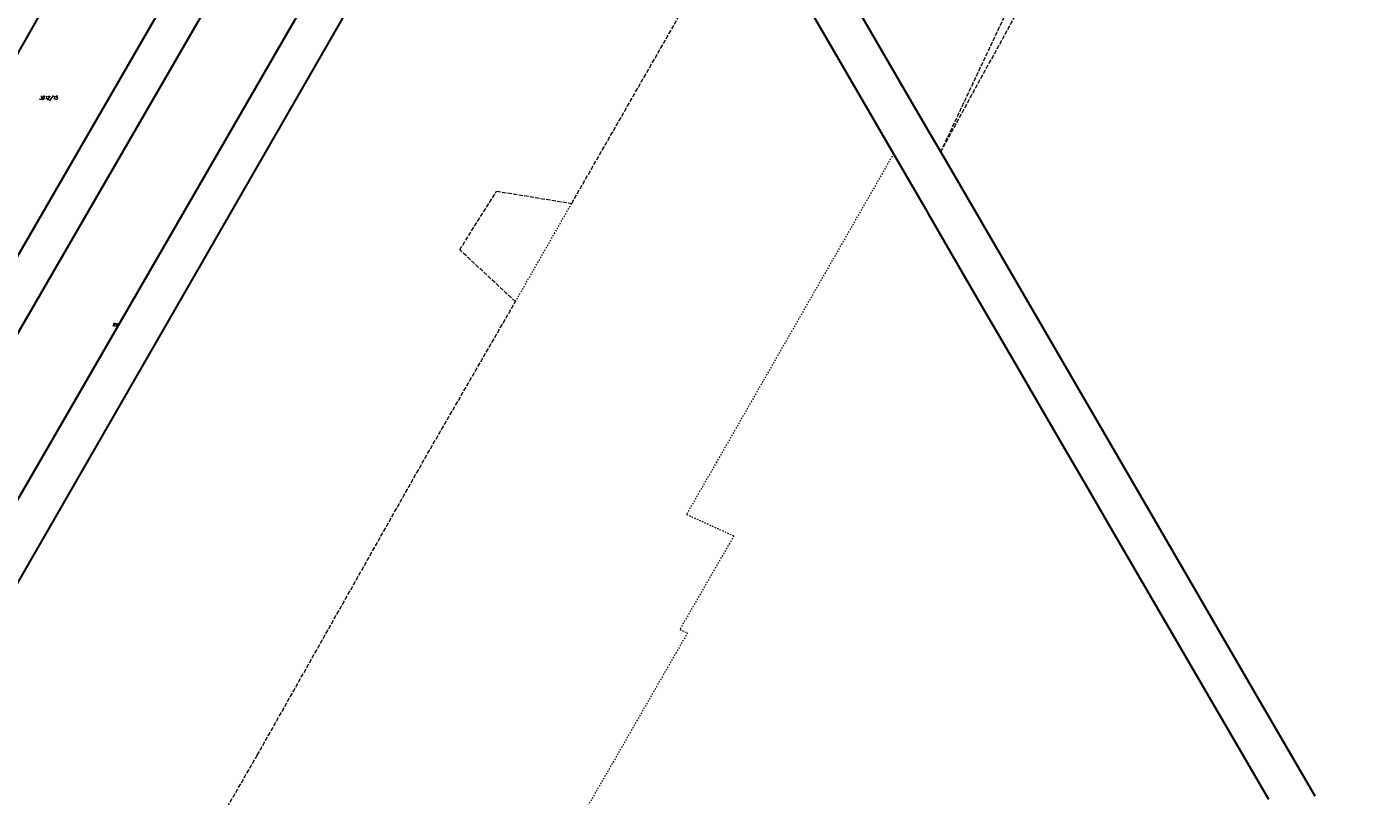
# Model space of a CAD drawing. Header units: metres. Extents: x 8430084 to 8437887, y 5768320 to 5771876.
# Tile 40 of 50: x 8434301 to 8434783, y 5769626 to 5769901. Entities that reach past the tile are written whole.
import ezdxf
from ezdxf.enums import TextEntityAlignment as Align

# ---------------------------------------------------------------- set-up
doc = ezdxf.new("R2010")
doc.units = ezdxf.units.M
doc.header["$MEASUREMENT"] = 0
for name, pattern in [('GDE', [0]), ('GUK', [2, 1.5, -0.5]), ('GUZ', [1, 0.5, -0.5])]:
    doc.linetypes.add(name, pattern=pattern)
for name, color, linetype, lineweight in [('Dzialki', 4, 'GDE', 30), ('Numery_dzialek', 4, 'CONTINUOUS', 30), ('Uzytki', 253, 'GUZ', 18)]:
    doc.layers.add(name, color=color, linetype=linetype, lineweight=lineweight)
doc.layers.add('Kontury', color=7, linetype='GUK', lineweight=18, true_color=0x008000)
doc.layers.add('Numery_konturow', color=7, linetype='CONTINUOUS', lineweight=13, true_color=0x008000)
doc.styles.get("Standard").update_dxf_attribs({"font": 'Simplex.SHX', "width": 0.75})

msp = doc.modelspace()

# ---------------------------------------------------------------- linework, layer by layer
at = {"layer": 'Dzialki'}
for p, q in [((8434464.36, 5770108.25), (8433983.14, 5769275.37)), ((8434042.59, 5769259.23), (8434497.85, 5770050.57)), ((8433997.04, 5769271.61), (8434432.42, 5770025.06)), ((8434458.56, 5770011.15), (8434026.86, 5769263.5)), ((8434352.22, 5769988.31), (8433952.05, 5769283.83)), ((8434602.74, 5769899.83), (8434588.16, 5769924.93)), ((8434576.94, 5769914.39), (8434584.67, 5769901.07)), ((8434584.67, 5769901.07), (8434610.95, 5769855.83)), ((8434615.31, 5769878.19), (8434602.74, 5769899.83)), ((8434624.94, 5769861.6), (8434615.31, 5769878.19)), ((8434627.88, 5769856.55), (8434624.94, 5769861.6)), ((8434705.83, 5769722.35), (8434627.88, 5769856.55)), ((8434610.95, 5769855.83), (8434621.89, 5769836.98)), ((8434621.89, 5769836.98), (8434623.47, 5769834.25)), ((8434623.47, 5769834.25), (8434639.88, 5769806.01)), ((8434639.88, 5769806.01), (8434653.94, 5769781.79)), ((8434653.94, 5769781.79), (8434663.63, 5769765.1)), ((8434663.63, 5769765.1), (8434672.22, 5769750.32)), ((8434672.22, 5769750.32), (8434679.92, 5769737.08)), ((8434679.92, 5769737.08), (8434689.28, 5769720.97)), ((8434741.63, 5769660.69), (8434705.83, 5769722.35)), ((8434689.28, 5769720.97), (8434745.14, 5769624.77)), ((8434761.9, 5769625.8), (8434741.63, 5769660.69))]:
    msp.add_line(p, q, dxfattribs=at)
at = {"layer": 'Kontury'}
for p, q in [((8434627.88, 5769856.55), (8434782.62, 5770139.73)), ((8434573.64, 5769949.94), (8434602.74, 5769899.83)), ((8434495.77, 5769838.1), (8434558.11, 5769946.82)), ((8434627.88, 5769856.55), (8434663.26, 5769931.72)), ((8434602.74, 5769899.83), (8434627.88, 5769856.55)), ((8434455.71, 5769821.5), (8434468.91, 5769842.5)), ((8434468.91, 5769842.5), (8434495.77, 5769838.1)), ((8434475.65, 5769802.93), (8434455.71, 5769821.5)), ((8434443.21, 5769746.77), (8434475.65, 5769802.93)), ((8434383.25, 5769640.53), (8434443.21, 5769746.77)), ((8434348.58, 5769580.39), (8434383.25, 5769640.53))]:
    msp.add_line(p, q, dxfattribs=at)
at = {"layer": 'Uzytki'}
for p, q in [((8434627.88, 5769856.55), (8434782.62, 5770139.73)), ((8434573.64, 5769949.94), (8434602.74, 5769899.83)), ((8434495.77, 5769838.1), (8434558.11, 5769946.82)), ((8434627.88, 5769856.55), (8434663.26, 5769931.72)), ((8434576.94, 5769914.39), (8434584.67, 5769901.07)), ((8434584.67, 5769901.07), (8434610.95, 5769855.83)), ((8434602.74, 5769899.83), (8434627.88, 5769856.55)), ((8434705.83, 5769722.35), (8434627.88, 5769856.55)), ((8434610.95, 5769855.83), (8434578.11, 5769798.59)), ((8434621.89, 5769836.98), (8434610.95, 5769855.83)), ((8434475.65, 5769802.93), (8434495.77, 5769838.1)), ((8434623.47, 5769834.25), (8434621.89, 5769836.98)), ((8434639.88, 5769806.01), (8434623.47, 5769834.25)), ((8434653.94, 5769781.79), (8434639.88, 5769806.01)), ((8434443.21, 5769746.77), (8434475.65, 5769802.93)), ((8434578.11, 5769798.59), (8434547.67, 5769745.53)), ((8434663.63, 5769765.1), (8434653.94, 5769781.79)), ((8434672.22, 5769750.32), (8434663.63, 5769765.1)), ((8434679.92, 5769737.08), (8434672.22, 5769750.32)), ((8434383.25, 5769640.53), (8434443.21, 5769746.77)), ((8434547.67, 5769745.53), (8434536.89, 5769726.74)), ((8434689.28, 5769720.97), (8434679.92, 5769737.08)), ((8434536.89, 5769726.74), (8434553.82, 5769719.05)), ((8434741.63, 5769660.69), (8434705.83, 5769722.35)), ((8434553.82, 5769719.05), (8434534.47, 5769685.52)), ((8434745.14, 5769624.77), (8434689.28, 5769720.97)), ((8434537.23, 5769684.33), (8434444.2, 5769522.62)), ((8434534.47, 5769685.52), (8434537.23, 5769684.33)), ((8434761.9, 5769625.8), (8434741.63, 5769660.69)), ((8434348.58, 5769580.39), (8434383.25, 5769640.53))]:
    msp.add_line(p, q, dxfattribs=at)

# ---------------------------------------------------------------- texts
at = {"layer": 'Numery_dzialek', "oblique": 15, "width": 0.7}
msp.add_text('3012/15', height=1.26, dxfattribs=at).set_placement((8434305.17, 5769875.26))
at = {"layer": 'Numery_konturow', "oblique": 15, "width": 0.7}
msp.add_text('RV', height=1.26, dxfattribs=at).set_placement((8434331.37, 5769795.27), align=Align.TOP_LEFT)

doc.saveas('drawing.dxf')
